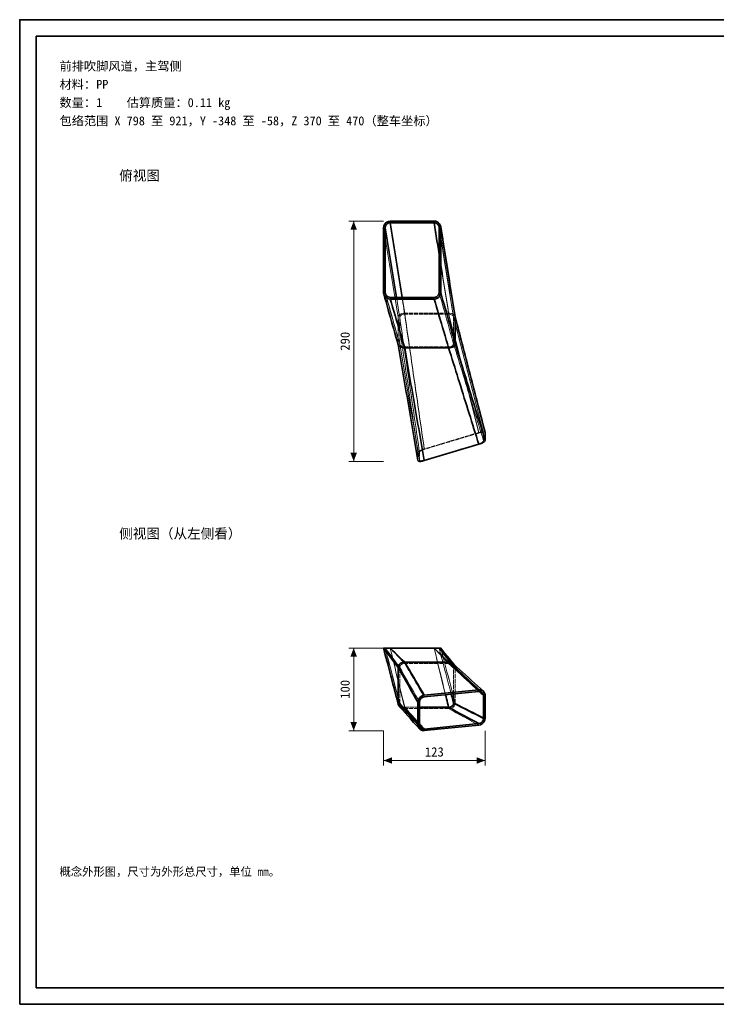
# Model space of a CAD drawing. Header units: millimetres. Extents: x 0 to 420, y 0 to 297.
# Tile 1 of 2: x 0 to 210, y 0 to 297. Entities that reach past the tile are written whole.
import ezdxf
from ezdxf.enums import TextEntityAlignment as Align

# ---------------------------------------------------------------- set-up
doc = ezdxf.new("R2010")
doc.units = ezdxf.units.MM
doc.linetypes.add('DASHED', pattern=[1.524, 1.27, -0.254])
for name, color, linetype, lineweight, true_color in [('DIM', 7, 'Continuous', 18, 0x1e5aa0), ('FRAME', 7, 'Continuous', 35, 0x3c3c3c), ('HIDDEN', 7, 'DASHED', 13, 0x969696), ('OUTLINE', 7, 'Continuous', 35, 0x141414), ('TEXT', 7, 'Continuous', 18, 0x141414)]:
    doc.layers.add(name, color=color, linetype=linetype, lineweight=lineweight, true_color=true_color)
doc.styles.add('ZH', font='simsun.ttc')

msp = doc.modelspace()

# ---------------------------------------------------------------- hatches: boundary and pattern name
at = {"layer": 'DIM'}
for points in [[(100.68, 236.23), (99.7, 233.63), (101.67, 233.63)], [(100.68, 163.77), (101.67, 166.37), (99.7, 166.37)], [(100.68, 107.46), (99.7, 104.86), (101.67, 104.86)], [(100.68, 82.54), (101.67, 85.14), (99.7, 85.14)], [(109.68, 73.54), (112.28, 72.55), (112.28, 74.53)], [(140.32, 73.54), (137.72, 74.53), (137.72, 72.55)]]:
    msp.add_hatch(color=7, dxfattribs=at).paths.add_polyline_path(points)

# ---------------------------------------------------------------- linework, layer by layer
for points in [[(109.68, 236.23), (99.18, 236.23)], [(100.68, 163.77), (100.68, 236.23)], [(109.68, 163.77), (99.18, 163.77)], [(109.68, 107.46), (99.18, 107.46)], [(100.68, 82.54), (100.68, 107.46)], [(109.68, 82.54), (99.18, 82.54)], [(109.68, 82.54), (109.68, 72.04)], [(140.32, 82.54), (140.32, 72.04)], [(109.68, 73.54), (140.32, 73.54)]]:
    msp.add_lwpolyline(points, dxfattribs=at)
at = {"layer": 'FRAME'}
for points in [[(0, 0), (420, 0), (420, 297), (0, 297)], [(5, 5), (415, 5), (415, 292), (5, 292)]]:
    msp.add_lwpolyline(points, close=True, dxfattribs=at)
at = {"layer": 'HIDDEN'}
for points in [[(111.68, 236.23), (111.87, 235.03), (112.07, 233.82), (112.26, 232.61), (112.45, 231.41), (112.64, 230.2), (112.83, 228.99), (113.02, 227.79), (113.21, 226.58), (113.4, 225.37), (113.59, 224.17), (113.78, 222.96), (113.97, 221.75), (114.16, 220.55), (114.35, 219.34), (114.54, 218.14), (114.73, 216.93), (114.92, 215.72), (115.11, 214.52), (115.3, 213.31), (115.49, 212.1), (115.68, 210.9), (115.87, 209.69), (116.06, 208.48)], [(124.93, 236.23), (125.12, 235.03), (125.32, 233.82), (125.51, 232.61), (125.7, 231.41), (125.89, 230.2), (126.08, 228.99), (126.27, 227.79), (126.46, 226.58), (126.65, 225.37), (126.84, 224.17), (127.03, 222.96), (127.22, 221.75), (127.41, 220.55), (127.6, 219.34), (127.79, 218.14), (127.98, 216.93), (128.17, 215.72), (128.36, 214.52), (128.55, 213.31), (128.74, 212.1), (128.93, 210.9), (129.12, 209.69), (129.31, 208.48)], [(109.68, 234.23), (109.88, 233.01), (110.08, 231.78), (110.28, 230.56), (110.48, 229.33), (110.68, 228.11), (110.88, 226.88), (111.08, 225.66), (111.28, 224.43), (111.47, 223.21), (111.67, 221.98), (111.87, 220.76), (112.07, 219.53), (112.27, 218.31), (112.47, 217.08), (112.67, 215.86), (112.87, 214.63), (113.07, 213.41), (113.26, 212.18), (113.46, 210.96), (113.66, 209.73), (113.86, 208.51), (114.06, 207.28)], [(126.42, 234.47), (126.61, 233.24), (126.81, 232.01), (127.01, 230.78), (127.21, 229.54), (127.41, 228.31), (127.61, 227.08), (127.81, 225.85), (128.01, 224.62), (128.21, 223.39), (128.41, 222.15), (128.61, 220.92), (128.81, 219.69), (129.01, 218.46), (129.21, 217.23), (129.41, 215.99), (129.61, 214.76), (129.81, 213.53), (130, 212.3), (130.2, 211.07), (130.4, 209.83), (130.6, 208.6), (130.8, 207.37)], [(126.43, 234.23), (126.63, 233.01), (126.83, 231.78), (127.03, 230.56), (127.23, 229.33), (127.43, 228.11), (127.63, 226.88), (127.83, 225.66), (128.03, 224.43), (128.22, 223.21), (128.42, 221.98), (128.62, 220.76), (128.82, 219.53), (129.02, 218.31), (129.22, 217.08), (129.42, 215.86), (129.62, 214.63), (129.82, 213.41), (130.01, 212.18), (130.21, 210.96), (130.41, 209.73), (130.61, 208.51), (130.81, 207.28)], [(126.43, 226.29), (126.63, 225.08), (126.82, 223.87), (127.01, 222.67), (127.2, 221.46), (127.39, 220.25), (127.58, 219.05), (127.78, 217.84), (127.97, 216.63), (128.16, 215.42), (128.35, 214.22), (128.54, 213.01), (128.73, 211.8), (128.93, 210.6), (129.12, 209.39), (129.31, 208.18)], [(109.68, 214.73), (110.02, 213.54), (110.36, 212.34), (110.69, 211.14), (111.03, 209.95), (111.37, 208.75), (111.7, 207.56), (112.04, 206.36), (112.38, 205.16), (112.71, 203.97), (113.05, 202.77), (113.39, 201.58), (113.72, 200.38), (114.06, 199.18)], [(110.24, 214.32), (110.58, 213.15), (110.91, 211.97), (111.24, 210.79), (111.58, 209.62), (111.91, 208.44), (112.25, 207.27), (112.58, 206.09), (112.91, 204.91), (113.25, 203.74), (113.58, 202.56), (113.91, 201.39), (114.25, 200.21), (114.58, 199.03)], [(110.4, 213.95), (110.75, 212.72), (111.1, 211.49), (111.44, 210.26), (111.79, 209.03), (112.14, 207.8), (112.48, 206.57), (112.83, 205.34), (113.17, 204.11), (113.52, 202.88), (113.87, 201.64), (114.21, 200.41), (114.56, 199.18)], [(126.43, 214.73), (126.77, 213.54), (127.11, 212.34), (127.44, 211.14), (127.78, 209.95), (128.12, 208.75), (128.45, 207.56), (128.79, 206.36), (129.13, 205.16), (129.46, 203.97), (129.8, 202.77), (130.14, 201.58), (130.47, 200.38), (130.81, 199.18)], [(111.68, 213.23), (112.05, 211.99), (112.41, 210.74), (112.78, 209.5), (113.14, 208.25), (113.51, 207), (113.87, 205.76), (114.24, 204.51), (114.6, 203.27), (114.97, 202.02), (115.33, 200.77), (115.7, 199.53), (116.06, 198.28)], [(113.59, 213.23), (113.75, 212.24), (113.92, 211.25), (114.08, 210.26), (114.24, 209.27), (114.4, 208.27), (114.56, 207.28)], [(115.26, 213.23), (115.39, 212.39), (115.53, 211.55), (115.66, 210.71), (115.79, 209.87), (115.93, 209.02), (116.06, 208.18)], [(124.93, 213.23), (125.3, 211.99), (125.66, 210.74), (126.03, 209.5), (126.39, 208.25), (126.76, 207), (127.12, 205.76), (127.49, 204.51), (127.85, 203.27), (128.22, 202.02), (128.58, 200.77), (128.95, 199.53), (129.31, 198.28)], [(116.06, 208.48), (115.64, 208.46), (115.22, 208.37), (114.82, 208.22), (114.46, 208), (114.18, 207.69), (114.06, 207.28)], [(114.56, 207.28), (114.65, 207.59), (114.86, 207.82), (115.13, 207.99), (115.43, 208.1), (115.74, 208.16), (116.06, 208.18)], [(129.31, 208.48), (116.06, 208.48)], [(116.06, 208.48), (116.23, 207.28), (116.41, 206.07), (116.58, 204.87), (116.75, 203.67), (116.93, 202.46), (117.1, 201.26), (117.27, 200.05), (117.45, 198.85), (117.62, 197.65), (117.8, 196.44), (117.97, 195.24), (118.14, 194.03), (118.32, 192.83), (118.49, 191.63), (118.66, 190.42), (118.84, 189.22), (119.01, 188.01), (119.18, 186.81), (119.36, 185.61), (119.53, 184.4), (119.7, 183.2), (119.88, 181.99), (120.05, 180.79), (120.23, 179.59), (120.4, 178.38), (120.57, 177.18), (120.75, 175.97), (120.92, 174.77), (121.09, 173.57), (121.27, 172.36), (121.44, 171.16), (121.61, 169.95), (121.79, 168.75), (121.96, 167.54)], [(129.31, 208.18), (116.06, 208.18)], [(116.06, 208.18), (116.23, 206.98), (116.41, 205.78), (116.58, 204.58), (116.75, 203.38), (116.93, 202.18), (117.1, 200.98), (117.27, 199.78), (117.45, 198.58), (117.62, 197.38), (117.8, 196.18), (117.97, 194.98), (118.14, 193.78), (118.32, 192.58), (118.49, 191.38), (118.66, 190.18), (118.84, 188.98), (119.01, 187.78), (119.18, 186.59), (119.36, 185.39), (119.53, 184.19), (119.7, 182.99), (119.88, 181.79), (120.05, 180.59), (120.23, 179.39), (120.4, 178.19), (120.57, 176.99), (120.75, 175.79), (120.92, 174.59), (121.09, 173.39), (121.27, 172.19), (121.44, 170.99), (121.61, 169.79), (121.79, 168.59), (121.96, 167.39)], [(131.29, 207.47), (131.1, 207.81), (130.81, 208.08), (130.46, 208.26), (130.09, 208.39), (129.7, 208.46), (129.31, 208.48)], [(129.31, 208.48), (129.61, 207.28), (129.92, 206.08), (130.22, 204.88), (130.52, 203.68), (130.83, 202.48), (131.13, 201.28), (131.43, 200.08), (131.74, 198.88), (132.04, 197.68), (132.34, 196.48), (132.65, 195.28), (132.95, 194.08), (133.25, 192.88), (133.56, 191.68), (133.86, 190.48), (134.16, 189.28), (134.47, 188.08), (134.77, 186.88), (135.07, 185.68), (135.38, 184.48), (135.68, 183.28), (135.98, 182.08), (136.29, 180.88), (136.59, 179.68), (136.89, 178.48), (137.2, 177.28), (137.5, 176.08), (137.8, 174.88), (138.11, 173.68), (138.41, 172.48)], [(129.31, 208.18), (129.6, 208.17), (129.9, 208.11), (130.18, 208.02), (130.44, 207.88), (130.66, 207.68), (130.79, 207.42)], [(129.31, 208.18), (129.61, 206.99), (129.92, 205.79), (130.22, 204.6), (130.52, 203.4), (130.83, 202.21), (131.13, 201.01), (131.43, 199.82), (131.74, 198.62), (132.04, 197.42), (132.34, 196.23), (132.65, 195.03), (132.95, 193.84), (133.25, 192.64), (133.56, 191.45), (133.86, 190.25), (134.16, 189.06), (134.47, 187.86), (134.77, 186.67), (135.07, 185.47), (135.38, 184.27), (135.68, 183.08), (135.98, 181.88), (136.29, 180.69), (136.59, 179.49), (136.89, 178.3), (137.2, 177.1), (137.5, 175.91), (137.8, 174.71), (138.11, 173.52), (138.41, 172.32)], [(114.06, 207.28), (114.06, 199.18)], [(114.06, 207.28), (114.24, 206.08), (114.41, 204.87), (114.59, 203.67), (114.76, 202.47), (114.94, 201.26), (115.12, 200.06), (115.29, 198.85), (115.47, 197.65), (115.65, 196.45), (115.82, 195.24), (116, 194.04), (116.18, 192.83), (116.35, 191.63), (116.53, 190.42), (116.7, 189.22), (116.88, 188.02), (117.06, 186.81), (117.23, 185.61), (117.41, 184.4), (117.59, 183.2), (117.76, 181.99), (117.94, 180.79), (118.11, 179.59), (118.29, 178.38), (118.47, 177.18), (118.64, 175.97), (118.82, 174.77), (119, 173.57), (119.17, 172.36), (119.35, 171.16), (119.53, 169.95), (119.7, 168.75), (119.88, 167.54), (120.05, 166.34)], [(114.56, 207.28), (114.56, 199.18)], [(114.56, 207.28), (114.74, 206.08), (114.91, 204.88), (115.09, 203.68), (115.26, 202.48), (115.44, 201.28), (115.61, 200.08), (115.79, 198.88), (115.96, 197.68), (116.14, 196.48), (116.32, 195.28), (116.49, 194.08), (116.67, 192.88), (116.84, 191.68), (117.02, 190.48), (117.19, 189.28), (117.37, 188.08), (117.55, 186.88), (117.72, 185.68), (117.9, 184.48), (118.07, 183.28), (118.25, 182.08), (118.42, 180.88), (118.6, 179.68), (118.77, 178.48), (118.95, 177.28), (119.13, 176.08), (119.3, 174.88), (119.48, 173.68), (119.65, 172.48), (119.83, 171.28), (120, 170.08), (120.18, 168.88), (120.36, 167.68), (120.53, 166.48)], [(130.79, 207.42), (130.79, 207.41), (130.8, 207.4), (130.8, 207.4), (130.8, 207.39), (130.8, 207.38), (130.8, 207.37)], [(130.79, 207.42), (131.09, 206.25), (131.39, 205.08), (131.7, 203.91), (132, 202.74), (132.3, 201.57), (132.6, 200.4), (132.9, 199.23), (133.2, 198.06), (133.5, 196.89), (133.81, 195.72), (134.11, 194.55), (134.41, 193.38), (134.71, 192.21), (135.01, 191.04), (135.31, 189.87), (135.61, 188.7), (135.91, 187.53), (136.22, 186.35), (136.52, 185.18), (136.82, 184.01), (137.12, 182.84), (137.42, 181.67), (137.72, 180.5), (138.03, 179.33), (138.33, 178.16), (138.63, 176.99), (138.93, 175.82), (139.23, 174.65), (139.53, 173.48), (139.83, 172.31)], [(130.8, 207.37), (130.8, 207.36), (130.81, 207.34), (130.81, 207.33), (130.81, 207.31), (130.81, 207.3), (130.81, 207.28)], [(130.81, 207.28), (130.81, 199.18)], [(130.81, 207.28), (131.11, 206.12), (131.41, 204.95), (131.71, 203.78), (132.01, 202.62), (132.31, 201.45), (132.62, 200.28), (132.92, 199.11), (133.22, 197.95), (133.52, 196.78), (133.82, 195.61), (134.12, 194.45), (134.42, 193.28), (134.72, 192.11), (135.02, 190.95), (135.32, 189.78), (135.63, 188.61), (135.93, 187.45), (136.23, 186.28), (136.53, 185.11), (136.83, 183.94), (137.13, 182.78), (137.43, 181.61), (137.73, 180.44), (138.03, 179.28), (138.33, 178.11), (138.63, 176.94), (138.94, 175.78), (139.24, 174.61), (139.54, 173.44), (139.84, 172.28)], [(131.3, 207.4), (131.3, 207.41), (131.3, 207.42), (131.29, 207.43), (131.29, 207.44), (131.29, 207.46), (131.29, 207.47)], [(131.29, 207.47), (131.29, 207.46), (131.29, 207.46), (131.29, 207.45), (131.29, 207.44), (131.29, 207.44), (131.29, 207.43)], [(114.06, 199.18), (114.06, 199.16), (114.06, 199.14), (114.06, 199.12), (114.06, 199.1), (114.07, 199.08), (114.07, 199.06)], [(114.06, 199.18), (114.27, 197.97), (114.47, 196.76), (114.68, 195.55), (114.89, 194.34), (115.09, 193.13), (115.3, 191.91), (115.51, 190.7), (115.71, 189.49), (115.92, 188.28), (116.13, 187.07), (116.33, 185.86), (116.54, 184.64), (116.75, 183.43), (116.95, 182.22), (117.16, 181.01), (117.37, 179.8), (117.57, 178.59), (117.78, 177.37), (117.99, 176.16), (118.19, 174.95), (118.4, 173.74), (118.61, 172.53), (118.81, 171.32), (119.02, 170.11), (119.23, 168.89), (119.43, 167.68), (119.64, 166.47), (119.85, 165.26), (120.05, 164.05)], [(114.07, 199.06), (114.07, 199.05), (114.08, 199.03), (114.08, 199.02), (114.08, 199.01), (114.08, 198.99), (114.09, 198.98)], [(114.07, 199.06), (114.07, 199.05), (114.07, 199.05), (114.07, 199.04), (114.07, 199.03), (114.08, 199.03), (114.08, 199.02)], [(114.57, 199.09), (114.57, 199.11), (114.56, 199.12), (114.56, 199.14), (114.56, 199.15), (114.56, 199.17), (114.56, 199.18)], [(114.56, 199.18), (114.77, 197.98), (114.97, 196.77), (115.18, 195.56), (115.38, 194.36), (115.59, 193.15), (115.8, 191.94), (116, 190.74), (116.21, 189.53), (116.41, 188.32), (116.62, 187.12), (116.82, 185.91), (117.03, 184.7), (117.24, 183.5), (117.44, 182.29), (117.65, 181.08), (117.85, 179.88), (118.06, 178.67), (118.27, 177.46), (118.47, 176.26), (118.68, 175.05), (118.88, 173.84), (119.09, 172.64), (119.3, 171.43), (119.5, 170.22), (119.71, 169.02), (119.91, 167.81), (120.12, 166.6), (120.33, 165.4), (120.53, 164.19)], [(114.58, 199.03), (114.58, 199.04), (114.58, 199.05), (114.57, 199.06), (114.57, 199.07), (114.57, 199.08), (114.57, 199.09)], [(114.57, 199.09), (114.77, 197.89), (114.98, 196.68), (115.18, 195.48), (115.39, 194.27), (115.6, 193.07), (115.8, 191.87), (116.01, 190.66), (116.21, 189.46), (116.42, 188.25), (116.62, 187.05), (116.83, 185.84), (117.04, 184.64), (117.24, 183.44), (117.45, 182.23), (117.65, 181.03), (117.86, 179.82), (118.06, 178.62), (118.27, 177.41), (118.48, 176.21), (118.68, 175), (118.89, 173.8), (119.09, 172.6), (119.3, 171.39), (119.5, 170.19), (119.71, 168.98), (119.92, 167.78), (120.12, 166.57), (120.33, 165.37), (120.53, 164.17)], [(116.06, 198.28), (115.77, 198.3), (115.48, 198.35), (115.2, 198.45), (114.94, 198.58), (114.72, 198.78), (114.58, 199.03)], [(130.81, 199.18), (130.72, 198.88), (130.51, 198.64), (130.24, 198.48), (129.94, 198.37), (129.63, 198.3), (129.31, 198.28)], [(130.81, 199.18), (131.17, 198.02), (131.53, 196.85), (131.89, 195.68), (132.25, 194.51), (132.62, 193.34), (132.98, 192.18), (133.34, 191.01), (133.7, 189.84), (134.06, 188.67), (134.42, 187.5), (134.78, 186.34), (135.14, 185.17), (135.5, 184), (135.87, 182.83), (136.23, 181.66), (136.59, 180.49), (136.95, 179.33), (137.31, 178.16), (137.67, 176.99), (138.03, 175.82), (138.39, 174.65), (138.76, 173.49), (139.12, 172.32), (139.48, 171.15), (139.84, 169.98)], [(129.31, 198.28), (116.06, 198.28)], [(116.06, 198.28), (116.27, 197.06), (116.48, 195.84), (116.69, 194.63), (116.9, 193.41), (117.11, 192.19), (117.32, 190.97), (117.54, 189.75), (117.75, 188.53), (117.96, 187.31), (118.17, 186.09), (118.38, 184.87), (118.59, 183.65), (118.8, 182.43), (119.01, 181.21), (119.22, 180), (119.43, 178.78), (119.64, 177.56), (119.85, 176.34), (120.06, 175.12), (120.28, 173.9), (120.49, 172.68), (120.7, 171.46), (120.91, 170.24), (121.12, 169.02), (121.33, 167.8), (121.54, 166.58), (121.75, 165.36), (121.96, 164.15)], [(129.31, 198.28), (129.67, 197.11), (130.04, 195.95), (130.4, 194.78), (130.77, 193.61), (131.13, 192.44), (131.49, 191.27), (131.86, 190.11), (132.22, 188.94), (132.59, 187.77), (132.95, 186.6), (133.31, 185.43), (133.68, 184.27), (134.04, 183.1), (134.4, 181.93), (134.77, 180.76), (135.13, 179.59), (135.5, 178.42), (135.86, 177.26), (136.22, 176.09), (136.59, 174.92), (136.95, 173.75), (137.32, 172.58), (137.68, 171.42), (138.04, 170.25), (138.41, 169.08)], [(138.41, 172.48), (121.96, 167.54)], [(138.41, 172.32), (121.96, 167.39)], [(138.41, 172.48), (138.73, 172.57), (139.06, 172.64), (139.39, 172.68), (139.72, 172.7), (140.05, 172.66), (140.31, 172.47)], [(138.41, 172.32), (138.65, 172.39), (138.9, 172.44), (139.14, 172.47), (139.39, 172.49), (139.64, 172.46), (139.83, 172.31)], [(139.83, 172.31), (139.84, 172.31), (139.84, 172.3), (139.84, 172.29), (139.84, 172.29), (139.84, 172.28), (139.84, 172.28)], [(139.84, 172.28), (139.84, 169.98)], [(139.84, 169.98), (139.7, 169.74), (139.47, 169.55), (139.22, 169.41), (138.96, 169.28), (138.69, 169.17), (138.41, 169.08)], [(120.05, 166.34), (120.24, 166.67), (120.55, 166.91), (120.88, 167.11), (121.23, 167.28), (121.59, 167.42), (121.96, 167.54)], [(120.05, 166.34), (120.05, 164.05)], [(120.53, 166.48), (120.67, 166.73), (120.9, 166.91), (121.15, 167.06), (121.41, 167.19), (121.68, 167.29), (121.96, 167.39)], [(120.53, 166.48), (120.53, 164.19)], [(138.41, 169.08), (121.96, 164.15)], [(120.06, 164.01), (120.06, 164.02), (120.06, 164.03), (120.05, 164.03), (120.05, 164.04), (120.05, 164.04), (120.05, 164.05)], [(120.53, 164.17), (120.53, 164.17), (120.53, 164.17), (120.53, 164.18), (120.53, 164.18), (120.53, 164.19), (120.53, 164.19)], [(121.96, 164.15), (121.72, 164.08), (121.47, 164.03), (121.22, 163.99), (120.97, 163.98), (120.72, 164.01), (120.53, 164.17)], [(109.68, 107.46), (110.02, 107.46), (110.35, 107.46), (110.68, 107.46), (111.02, 107.46), (111.35, 107.46), (111.68, 107.46)], [(110.18, 107.46), (110.43, 107.46), (110.68, 107.46), (110.93, 107.46), (111.18, 107.46), (111.43, 107.46), (111.68, 107.46)], [(111.68, 107.46), (111.43, 107.46), (111.18, 107.46), (110.93, 107.46), (110.68, 107.46), (110.43, 107.46), (110.18, 107.46)], [(110.18, 107.46), (110.91, 106.48), (111.64, 105.51), (112.37, 104.53), (113.1, 103.56), (113.83, 102.58), (114.56, 101.61)], [(110.18, 107.46), (110.5, 106.27), (110.81, 105.08), (111.12, 103.89), (111.43, 102.7), (111.75, 101.51), (112.06, 100.32), (112.37, 99.13), (112.68, 97.94), (113, 96.76), (113.31, 95.57), (113.62, 94.38), (113.93, 93.19), (114.25, 92), (114.56, 90.81)], [(110.18, 107.46), (110.5, 106.25), (110.82, 105.05), (111.13, 103.84), (111.45, 102.63), (111.77, 101.43), (112.08, 100.22), (112.4, 99.01), (112.71, 97.81), (113.02, 96.6), (113.34, 95.39), (113.65, 94.19), (113.97, 92.98), (114.28, 91.77), (114.59, 90.57)], [(124.93, 107.46), (111.68, 107.46)], [(124.93, 107.46), (111.68, 107.46)], [(124.93, 107.46), (111.68, 107.46)], [(111.68, 107.46), (111.98, 106.24), (112.27, 105.03), (112.56, 103.81), (112.85, 102.59), (113.14, 101.38), (113.43, 100.16), (113.73, 98.94), (114.02, 97.73), (114.31, 96.51), (114.6, 95.29), (114.89, 94.08), (115.18, 92.86), (115.48, 91.64), (115.77, 90.43), (116.06, 89.21)], [(111.68, 107.46), (112.41, 106.68), (113.14, 105.91), (113.87, 105.13), (114.6, 104.36), (115.33, 103.58), (116.06, 102.81)], [(111.68, 107.46), (111.98, 106.27), (112.27, 105.08), (112.56, 103.89), (112.85, 102.7), (113.14, 101.51), (113.43, 100.32), (113.73, 99.13), (114.02, 97.94), (114.31, 96.75), (114.6, 95.56), (114.89, 94.37), (115.18, 93.18), (115.48, 91.99), (115.77, 90.8), (116.06, 89.61)], [(124.93, 107.46), (125.27, 107.46), (125.6, 107.46), (125.93, 107.46), (126.27, 107.46), (126.6, 107.46), (126.93, 107.46)], [(126.43, 107.46), (126.18, 107.46), (125.93, 107.46), (125.68, 107.46), (125.43, 107.46), (125.18, 107.46), (124.93, 107.46)], [(124.93, 107.46), (125.18, 107.46), (125.43, 107.46), (125.68, 107.46), (125.93, 107.46), (126.18, 107.46), (126.43, 107.46)], [(124.93, 107.46), (125.23, 106.24), (125.52, 105.03), (125.81, 103.81), (126.1, 102.59), (126.39, 101.38), (126.68, 100.16), (126.98, 98.94), (127.27, 97.73), (127.56, 96.51), (127.85, 95.29), (128.14, 94.08), (128.43, 92.86), (128.73, 91.64), (129.02, 90.43), (129.31, 89.21)], [(124.93, 107.46), (125.22, 106.29), (125.51, 105.11), (125.8, 103.94), (126.08, 102.77), (126.37, 101.6), (126.66, 100.43), (126.95, 99.25), (127.23, 98.08), (127.52, 96.91), (127.81, 95.74), (128.1, 94.56), (128.38, 93.39)], [(124.93, 107.46), (125.66, 106.68), (126.39, 105.91), (127.12, 105.13), (127.85, 104.36), (128.58, 103.58), (129.31, 102.81)], [(126.43, 107.46), (126.77, 106.2), (127.1, 104.93), (127.43, 103.67), (127.76, 102.41), (128.09, 101.14), (128.43, 99.88), (128.76, 98.62), (129.09, 97.35), (129.42, 96.09), (129.75, 94.82), (130.09, 93.56)], [(126.43, 107.46), (127.16, 106.48), (127.89, 105.51), (128.62, 104.53), (129.35, 103.56), (130.08, 102.58), (130.81, 101.61)], [(126.43, 107.46), (127.1, 106.58), (127.77, 105.71), (128.45, 104.84), (129.14, 103.98), (129.84, 103.13), (130.55, 102.28)], [(126.93, 107.46), (127.25, 106.27), (127.56, 105.08), (127.87, 103.89), (128.18, 102.7), (128.5, 101.51), (128.81, 100.32), (129.12, 99.13), (129.43, 97.94), (129.75, 96.76), (130.06, 95.57), (130.37, 94.38), (130.68, 93.19), (131, 92), (131.31, 90.81)], [(126.93, 107.46), (127.66, 106.48), (128.39, 105.51), (129.12, 104.53), (129.85, 103.56), (130.58, 102.58), (131.31, 101.61)], [(116.06, 102.81), (115.71, 102.78), (115.37, 102.67), (115.06, 102.5), (114.8, 102.26), (114.62, 101.96), (114.56, 101.61)], [(114.56, 90.81), (114.56, 101.61)], [(114.56, 101.61), (115.16, 100.57), (115.75, 99.52), (116.35, 98.48), (116.95, 97.44), (117.55, 96.4), (118.14, 95.35), (118.74, 94.31), (119.34, 93.27), (119.93, 92.23), (120.53, 91.18)], [(129.31, 102.81), (116.06, 102.81)], [(116.06, 102.81), (116.72, 101.69), (117.37, 100.57), (118.03, 99.46), (118.68, 98.34), (119.34, 97.22), (119.99, 96.1), (120.65, 94.98), (121.31, 93.87), (121.96, 92.75)], [(130.45, 102.39), (130.28, 102.52), (130.11, 102.63), (129.92, 102.71), (129.72, 102.76), (129.52, 102.8), (129.31, 102.81)], [(129.31, 102.81), (130.22, 101.97), (131.13, 101.13), (132.04, 100.28), (132.95, 99.44), (133.86, 98.6), (134.77, 97.76), (135.68, 96.92), (136.59, 96.08), (137.5, 95.24), (138.41, 94.39)], [(130.55, 102.28), (130.54, 102.3), (130.52, 102.32), (130.5, 102.34), (130.48, 102.36), (130.46, 102.38), (130.45, 102.39)], [(130.45, 102.39), (131.34, 101.56), (132.24, 100.73), (133.14, 99.89), (134.04, 99.06), (134.94, 98.23), (135.84, 97.4), (136.74, 96.56), (137.64, 95.73), (138.54, 94.9), (139.44, 94.06)], [(130.81, 101.61), (130.8, 101.73), (130.78, 101.85), (130.74, 101.97), (130.69, 102.08), (130.63, 102.18), (130.55, 102.28)], [(130.81, 93.63), (130.81, 101.61)], [(130.81, 101.61), (131.77, 100.71), (132.73, 99.81), (133.68, 98.91), (134.64, 98), (135.6, 97.1), (136.56, 96.2), (137.51, 95.3), (138.47, 94.4)], [(130.82, 102.66), (130.84, 102.64), (130.86, 102.62), (130.88, 102.6), (130.9, 102.58), (130.92, 102.56), (130.94, 102.54)], [(130.88, 102.6), (130.89, 102.59), (130.9, 102.58), (130.91, 102.57), (130.92, 102.56), (130.93, 102.55), (130.94, 102.54)], [(130.94, 102.54), (131.05, 102.4), (131.14, 102.26), (131.21, 102.11), (131.27, 101.95), (131.3, 101.78), (131.31, 101.61)], [(131.31, 90.81), (131.31, 101.61)], [(131.31, 101.61), (132.21, 100.76), (133.11, 99.92), (134.01, 99.07), (134.91, 98.23), (135.81, 97.39), (136.71, 96.54), (137.61, 95.7), (138.51, 94.85), (139.41, 94.01), (140.32, 93.16)], [(116.06, 89.21), (115.76, 89.23), (115.46, 89.28), (115.17, 89.37), (114.9, 89.5), (114.65, 89.67), (114.43, 89.88)], [(114.56, 90.81), (114.56, 90.77), (114.56, 90.73), (114.57, 90.69), (114.57, 90.65), (114.58, 90.61), (114.59, 90.57)], [(114.56, 90.81), (115.41, 89.88), (116.27, 88.95), (117.12, 88.02), (117.97, 87.09), (118.82, 86.16), (119.68, 85.23), (120.53, 84.3)], [(114.59, 90.57), (114.62, 90.48), (114.65, 90.4), (114.69, 90.32), (114.74, 90.25), (114.79, 90.17), (114.84, 90.11)], [(114.84, 90.11), (115.01, 89.95), (115.2, 89.83), (115.4, 89.73), (115.61, 89.66), (115.83, 89.62), (116.06, 89.61)], [(114.84, 90.11), (115.7, 89.15), (116.56, 88.2), (117.42, 87.25), (118.28, 86.29), (119.14, 85.34), (120, 84.39), (120.86, 83.43)], [(120.53, 89.61), (116.06, 89.61)], [(116.06, 89.61), (116.8, 88.78), (117.55, 87.95), (118.3, 87.11), (119.04, 86.28), (119.79, 85.45), (120.53, 84.62)], [(129.31, 89.21), (116.06, 89.21)], [(116.06, 89.21), (116.9, 88.26), (117.75, 87.31), (118.59, 86.36), (119.43, 85.4), (120.28, 84.45), (121.12, 83.5), (121.96, 82.55)], [(131.31, 90.81), (131.22, 90.35), (130.99, 89.94), (130.64, 89.62), (130.23, 89.39), (129.78, 89.25), (129.31, 89.21)], [(129.31, 89.21), (130.45, 88.58), (131.58, 87.96), (132.72, 87.33), (133.86, 86.7), (135, 86.08), (136.13, 85.45), (137.27, 84.82), (138.41, 84.2)], [(131.31, 90.81), (132.44, 90.24), (133.56, 89.68), (134.69, 89.11), (135.81, 88.55), (136.94, 87.98), (138.06, 87.41), (139.19, 86.85), (140.32, 86.28)]]:
    msp.add_lwpolyline(points, dxfattribs=at)
at = {"layer": 'OUTLINE'}
for points in [[(109.68, 234.23), (109.75, 234.75), (109.95, 235.23), (110.27, 235.65), (110.68, 235.97), (111.17, 236.16), (111.68, 236.23)], [(111.68, 235.73), (111.3, 235.68), (110.93, 235.53), (110.62, 235.29), (110.39, 234.98), (110.24, 234.62), (110.18, 234.23)], [(124.93, 236.23), (111.68, 236.23)], [(124.93, 235.73), (111.68, 235.73)], [(111.68, 235.73), (111.88, 234.48), (112.08, 233.23), (112.28, 231.98), (112.48, 230.73), (112.68, 229.48), (112.88, 228.23), (113.07, 226.98), (113.27, 225.73), (113.47, 224.48), (113.67, 223.23), (113.87, 221.98), (114.07, 220.73), (114.27, 219.48), (114.46, 218.23), (114.66, 216.98), (114.86, 215.73), (115.06, 214.48), (115.26, 213.23)], [(124.93, 236.23), (125.4, 236.18), (125.84, 236.02), (126.23, 235.76), (126.55, 235.41), (126.78, 235), (126.91, 234.55)], [(126.42, 234.47), (126.32, 234.81), (126.15, 235.12), (125.91, 235.38), (125.61, 235.57), (125.28, 235.69), (124.93, 235.73)], [(124.93, 235.73), (125.15, 234.38), (125.36, 233.03), (125.58, 231.68), (125.79, 230.34), (126.01, 228.99), (126.22, 227.64), (126.43, 226.29)], [(109.68, 234.23), (109.68, 214.73)], [(110.18, 234.23), (110.18, 214.73)], [(110.18, 234.23), (110.39, 233), (110.59, 231.76), (110.79, 230.53), (110.99, 229.29), (111.19, 228.06), (111.39, 226.82), (111.59, 225.59), (111.79, 224.35), (111.99, 223.12), (112.19, 221.88), (112.39, 220.64), (112.59, 219.41), (112.79, 218.17), (112.99, 216.94), (113.19, 215.7), (113.39, 214.47), (113.59, 213.23)], [(126.43, 234.23), (126.43, 234.27), (126.43, 234.31), (126.43, 234.35), (126.43, 234.39), (126.42, 234.43), (126.42, 234.47)], [(126.43, 234.23), (126.43, 214.73)], [(126.91, 234.55), (126.92, 234.5), (126.92, 234.45), (126.93, 234.39), (126.93, 234.34), (126.93, 234.29), (126.93, 234.23)], [(126.91, 234.55), (127.11, 233.32), (127.31, 232.08), (127.51, 230.85), (127.71, 229.62), (127.91, 228.38), (128.11, 227.15), (128.31, 225.91), (128.51, 224.68), (128.7, 223.44), (128.9, 222.21), (129.1, 220.98), (129.3, 219.74), (129.5, 218.51), (129.7, 217.27), (129.9, 216.04), (130.1, 214.8), (130.3, 213.57), (130.5, 212.34), (130.7, 211.1), (130.9, 209.87), (131.1, 208.63), (131.3, 207.4)], [(126.93, 234.23), (126.93, 214.73)], [(126.93, 234.23), (127.13, 233.01), (127.33, 231.78), (127.53, 230.56), (127.73, 229.33), (127.93, 228.11), (128.13, 226.88), (128.33, 225.66), (128.53, 224.43), (128.72, 223.21), (128.92, 221.98), (129.12, 220.76), (129.32, 219.53), (129.52, 218.31), (129.72, 217.08), (129.92, 215.86), (130.12, 214.63), (130.32, 213.41), (130.51, 212.18), (130.71, 210.96), (130.91, 209.73), (131.11, 208.51), (131.31, 207.28)], [(109.76, 214.18), (109.74, 214.27), (109.72, 214.36), (109.7, 214.46), (109.69, 214.55), (109.69, 214.64), (109.68, 214.73)], [(111.68, 212.73), (111.26, 212.78), (110.85, 212.92), (110.48, 213.14), (110.17, 213.43), (109.92, 213.79), (109.76, 214.18)], [(109.76, 214.18), (110.1, 213.02), (110.43, 211.85), (110.76, 210.68), (111.1, 209.51), (111.43, 208.34), (111.76, 207.17), (112.09, 206), (112.43, 204.83), (112.76, 203.66), (113.09, 202.49), (113.42, 201.32), (113.76, 200.15), (114.09, 198.98)], [(110.18, 214.73), (110.19, 214.66), (110.19, 214.59), (110.2, 214.53), (110.21, 214.46), (110.22, 214.39), (110.24, 214.32)], [(110.18, 214.73), (110.22, 214.6), (110.26, 214.47), (110.29, 214.34), (110.33, 214.21), (110.37, 214.08), (110.4, 213.95)], [(110.24, 214.32), (110.36, 214.02), (110.55, 213.76), (110.78, 213.54), (111.06, 213.37), (111.36, 213.27), (111.68, 213.23)], [(126.93, 214.73), (126.87, 214.22), (126.67, 213.73), (126.35, 213.32), (125.93, 213), (125.45, 212.8), (124.93, 212.73)], [(124.93, 213.23), (125.32, 213.28), (125.68, 213.43), (126, 213.67), (126.23, 213.98), (126.38, 214.34), (126.43, 214.73)], [(126.93, 214.73), (127.27, 213.54), (127.61, 212.34), (127.94, 211.14), (128.28, 209.95), (128.62, 208.75), (128.95, 207.56), (129.29, 206.36), (129.63, 205.16), (129.96, 203.97), (130.3, 202.77), (130.64, 201.58), (130.97, 200.38), (131.31, 199.18)], [(124.93, 213.23), (111.68, 213.23)], [(124.93, 212.73), (111.68, 212.73)], [(111.68, 212.73), (112.05, 211.5), (112.41, 210.27), (112.78, 209.05), (113.14, 207.82), (113.51, 206.59), (113.87, 205.36), (114.24, 204.13), (114.6, 202.9), (114.97, 201.67), (115.33, 200.44), (115.7, 199.21), (116.06, 197.98)], [(124.93, 212.73), (125.3, 211.5), (125.66, 210.27), (126.03, 209.05), (126.39, 207.82), (126.76, 206.59), (127.12, 205.36), (127.49, 204.13), (127.85, 202.9), (128.22, 201.67), (128.58, 200.44), (128.95, 199.21), (129.31, 197.98)], [(131.29, 207.43), (131.6, 206.27), (131.9, 205.1), (132.2, 203.94), (132.5, 202.77), (132.8, 201.61), (133.1, 200.44), (133.4, 199.27), (133.7, 198.11), (134, 196.94), (134.3, 195.78), (134.6, 194.61), (134.9, 193.45), (135.2, 192.28), (135.5, 191.12), (135.8, 189.95), (136.1, 188.78), (136.4, 187.62), (136.7, 186.45), (137, 185.29), (137.3, 184.12), (137.6, 182.96), (137.9, 181.79), (138.2, 180.63), (138.51, 179.46), (138.81, 178.29), (139.11, 177.13), (139.41, 175.96), (139.71, 174.8), (140.01, 173.63), (140.31, 172.47)], [(131.31, 207.28), (131.31, 207.3), (131.31, 207.32), (131.31, 207.34), (131.31, 207.36), (131.3, 207.38), (131.3, 207.4)], [(131.31, 207.28), (131.31, 199.18)], [(131.31, 207.28), (131.61, 206.12), (131.91, 204.96), (132.21, 203.8), (132.51, 202.63), (132.81, 201.47), (133.11, 200.31), (133.41, 199.15), (133.71, 197.99), (134.01, 196.82), (134.31, 195.66), (134.61, 194.5), (134.91, 193.34), (135.21, 192.18), (135.51, 191.01), (135.81, 189.85), (136.11, 188.69), (136.41, 187.53), (136.71, 186.36), (137.01, 185.2), (137.31, 184.04), (137.61, 182.88), (137.91, 181.72), (138.21, 180.55), (138.51, 179.39), (138.81, 178.23), (139.11, 177.07), (139.41, 175.91), (139.71, 174.74), (140.02, 173.58), (140.32, 172.42)], [(114.08, 199.02), (114.28, 197.81), (114.49, 196.61), (114.7, 195.4), (114.9, 194.19), (115.11, 192.99), (115.31, 191.78), (115.52, 190.57), (115.73, 189.36), (115.93, 188.16), (116.14, 186.95), (116.35, 185.74), (116.55, 184.54), (116.76, 183.33), (116.96, 182.12), (117.17, 180.91), (117.38, 179.71), (117.58, 178.5), (117.79, 177.29), (118, 176.09), (118.2, 174.88), (118.41, 173.67), (118.61, 172.46), (118.82, 171.26), (119.03, 170.05), (119.23, 168.84), (119.44, 167.64), (119.64, 166.43), (119.85, 165.22), (120.06, 164.01)], [(129.31, 197.98), (129.73, 198.01), (130.15, 198.09), (130.55, 198.24), (130.91, 198.46), (131.19, 198.78), (131.31, 199.18)], [(131.31, 199.18), (131.67, 198.02), (132.03, 196.86), (132.39, 195.7), (132.75, 194.53), (133.11, 193.37), (133.47, 192.21), (133.83, 191.05), (134.19, 189.88), (134.55, 188.72), (134.91, 187.56), (135.27, 186.4), (135.63, 185.24), (135.99, 184.07), (136.35, 182.91), (136.71, 181.75), (137.07, 180.59), (137.43, 179.42), (137.79, 178.26), (138.15, 177.1), (138.51, 175.94), (138.87, 174.78), (139.23, 173.61), (139.59, 172.45), (139.96, 171.29), (140.32, 170.13)], [(114.09, 198.98), (114.28, 198.64), (114.57, 198.38), (114.91, 198.2), (115.28, 198.08), (115.67, 198.01), (116.06, 197.98)], [(129.31, 197.98), (116.06, 197.98)], [(116.06, 197.98), (116.27, 196.77), (116.48, 195.55), (116.69, 194.34), (116.9, 193.13), (117.11, 191.91), (117.32, 190.7), (117.54, 189.48), (117.75, 188.27), (117.96, 187.06), (118.17, 185.84), (118.38, 184.63), (118.59, 183.41), (118.8, 182.2), (119.01, 180.99), (119.22, 179.77), (119.43, 178.56), (119.64, 177.34), (119.85, 176.13), (120.06, 174.91), (120.28, 173.7), (120.49, 172.49), (120.7, 171.27), (120.91, 170.06), (121.12, 168.84), (121.33, 167.63), (121.54, 166.42), (121.75, 165.2), (121.96, 163.99)], [(129.31, 197.98), (129.67, 196.82), (130.04, 195.66), (130.4, 194.5), (130.77, 193.33), (131.13, 192.17), (131.49, 191.01), (131.86, 189.85), (132.22, 188.68), (132.59, 187.52), (132.95, 186.36), (133.31, 185.2), (133.68, 184.03), (134.04, 182.87), (134.4, 181.71), (134.77, 180.55), (135.13, 179.38), (135.5, 178.22), (135.86, 177.06), (136.22, 175.9), (136.59, 174.73), (136.95, 173.57), (137.32, 172.41), (137.68, 171.25), (138.04, 170.08), (138.41, 168.92)], [(140.31, 172.47), (140.31, 172.46), (140.31, 172.45), (140.31, 172.44), (140.31, 172.43), (140.32, 172.43), (140.32, 172.42)], [(140.32, 172.42), (140.32, 170.13)], [(140.32, 170.13), (140.13, 169.8), (139.82, 169.55), (139.49, 169.36), (139.14, 169.19), (138.78, 169.04), (138.41, 168.92)], [(138.41, 168.92), (121.96, 163.99)], [(121.96, 163.99), (121.64, 163.9), (121.31, 163.83), (120.97, 163.78), (120.64, 163.77), (120.3, 163.81), (120.06, 164.01)], [(111.68, 107.46), (111.35, 107.46), (111.02, 107.46), (110.68, 107.46), (110.35, 107.46), (110.02, 107.46), (109.68, 107.46)], [(109.68, 107.46), (110, 106.27), (110.31, 105.08), (110.62, 103.89), (110.93, 102.7), (111.25, 101.51), (111.56, 100.32), (111.87, 99.13), (112.18, 97.94), (112.5, 96.76), (112.81, 95.57), (113.12, 94.38), (113.43, 93.19), (113.75, 92), (114.06, 90.81)], [(109.68, 107.46), (110.41, 106.48), (111.14, 105.51), (111.87, 104.53), (112.6, 103.56), (113.33, 102.58), (114.06, 101.61)], [(109.68, 107.46), (110, 106.25), (110.32, 105.04), (110.64, 103.82), (110.95, 102.61), (111.27, 101.4), (111.59, 100.19), (111.9, 98.98), (112.22, 97.76), (112.53, 96.55), (112.85, 95.34), (113.16, 94.12), (113.47, 92.91), (113.79, 91.7), (114.1, 90.49)], [(124.93, 107.46), (111.68, 107.46)], [(111.68, 107.46), (112.41, 106.75), (113.14, 106.04), (113.87, 105.33), (114.6, 104.63), (115.33, 103.92), (116.06, 103.21)], [(126.93, 107.46), (126.6, 107.46), (126.27, 107.46), (125.93, 107.46), (125.6, 107.46), (125.27, 107.46), (124.93, 107.46)], [(124.93, 107.46), (125.66, 106.75), (126.39, 106.04), (127.12, 105.33), (127.85, 104.63), (128.58, 103.92), (129.31, 103.21)], [(126.93, 107.46), (127.56, 106.63), (128.21, 105.8), (128.86, 104.99), (129.52, 104.18), (130.2, 103.39), (130.88, 102.6)], [(114.06, 101.61), (114.15, 102.07), (114.38, 102.48), (114.73, 102.8), (115.14, 103.03), (115.59, 103.16), (116.06, 103.21)], [(114.06, 90.81), (114.06, 101.61)], [(114.06, 101.61), (114.66, 100.56), (115.26, 99.51), (115.86, 98.47), (116.46, 97.42), (117.06, 96.37), (117.66, 95.32), (118.26, 94.28), (118.86, 93.23), (119.45, 92.18), (120.05, 91.14)], [(129.31, 103.21), (116.06, 103.21)], [(116.06, 103.21), (116.72, 102.1), (117.37, 100.99), (118.03, 99.88), (118.68, 98.77), (119.34, 97.66), (119.99, 96.55), (120.65, 95.44), (121.31, 94.33), (121.96, 93.22)], [(129.31, 103.21), (129.58, 103.19), (129.85, 103.15), (130.12, 103.07), (130.37, 102.97), (130.6, 102.83), (130.82, 102.66)], [(129.31, 103.21), (130.22, 102.38), (131.13, 101.54), (132.04, 100.71), (132.95, 99.87), (133.86, 99.04), (134.77, 98.2), (135.68, 97.37), (136.59, 96.54), (137.5, 95.7), (138.41, 94.87)], [(130.82, 102.66), (131.71, 101.84), (132.61, 101.01), (133.5, 100.19), (134.4, 99.37), (135.29, 98.55), (136.19, 97.72), (137.09, 96.9), (137.98, 96.08), (138.88, 95.26), (139.77, 94.43)], [(121.96, 93.22), (121.46, 93.11), (121, 92.87), (120.62, 92.54), (120.32, 92.12), (120.12, 91.64), (120.05, 91.14)], [(121.96, 92.75), (121.59, 92.66), (121.24, 92.49), (120.95, 92.23), (120.73, 91.92), (120.58, 91.56), (120.53, 91.18)], [(138.41, 94.87), (121.96, 93.22)], [(138.41, 94.39), (121.96, 92.75)], [(128.38, 93.39), (128.54, 92.76), (128.69, 92.13), (128.85, 91.5), (129, 90.87), (129.16, 90.24), (129.31, 89.61)], [(130.09, 93.56), (130.21, 93.1), (130.33, 92.64), (130.45, 92.19), (130.57, 91.73), (130.69, 91.27), (130.81, 90.81)], [(130.81, 90.81), (130.81, 93.63)], [(139.77, 94.43), (139.58, 94.58), (139.37, 94.71), (139.14, 94.8), (138.9, 94.85), (138.65, 94.88), (138.41, 94.87)], [(139.44, 94.06), (139.29, 94.18), (139.13, 94.27), (138.96, 94.34), (138.78, 94.38), (138.59, 94.4), (138.41, 94.39)], [(138.47, 94.4), (138.7, 94.18), (138.93, 93.97), (139.16, 93.76), (139.38, 93.54), (139.61, 93.33), (139.84, 93.11)], [(139.84, 93.11), (139.83, 93.29), (139.79, 93.46), (139.74, 93.63), (139.66, 93.79), (139.56, 93.93), (139.44, 94.06)], [(140.32, 93.16), (140.3, 93.4), (140.25, 93.63), (140.18, 93.85), (140.07, 94.07), (139.93, 94.26), (139.77, 94.43)], [(139.84, 86.24), (139.84, 93.11)], [(140.32, 86.28), (140.32, 93.16)], [(114.1, 90.49), (114.09, 90.54), (114.08, 90.59), (114.07, 90.65), (114.06, 90.7), (114.06, 90.75), (114.06, 90.81)], [(114.06, 90.81), (114.92, 89.87), (115.77, 88.94), (116.63, 88), (117.49, 87.07), (118.34, 86.13), (119.2, 85.19), (120.05, 84.26)], [(114.43, 89.88), (114.36, 89.97), (114.29, 90.06), (114.23, 90.16), (114.18, 90.27), (114.13, 90.37), (114.1, 90.49)], [(114.43, 89.88), (115.3, 88.91), (116.16, 87.94), (117.03, 86.97), (117.89, 86.01), (118.75, 85.04), (119.62, 84.07), (120.48, 83.1)], [(120.05, 84.26), (120.05, 91.14)], [(120.53, 84.3), (120.53, 91.18)], [(129.31, 89.61), (120.53, 89.61)], [(129.31, 89.61), (129.66, 89.64), (130, 89.74), (130.31, 89.92), (130.57, 90.16), (130.75, 90.46), (130.81, 90.81)], [(129.31, 89.61), (130.45, 88.99), (131.58, 88.37), (132.72, 87.76), (133.86, 87.14), (135, 86.52), (136.13, 85.9), (137.27, 85.29), (138.41, 84.67)], [(130.81, 90.81), (131.94, 90.24), (133.07, 89.67), (134.2, 89.09), (135.32, 88.52), (136.45, 87.95), (137.58, 87.38), (138.71, 86.81), (139.84, 86.24)], [(138.41, 84.2), (138.91, 84.31), (139.36, 84.55), (139.75, 84.88), (140.05, 85.3), (140.25, 85.77), (140.32, 86.28)], [(138.41, 84.67), (138.78, 84.76), (139.13, 84.93), (139.42, 85.18), (139.64, 85.5), (139.79, 85.85), (139.84, 86.24)], [(120.05, 84.26), (120.07, 84.05), (120.1, 83.84), (120.16, 83.64), (120.25, 83.45), (120.35, 83.27), (120.48, 83.1)], [(120.53, 84.62), (120.77, 84.35), (121.01, 84.09), (121.25, 83.82), (121.48, 83.56), (121.72, 83.29), (121.96, 83.02)], [(120.53, 84.3), (120.54, 84.15), (120.57, 83.99), (120.61, 83.84), (120.68, 83.69), (120.76, 83.56), (120.86, 83.43)], [(120.86, 83.43), (121, 83.29), (121.17, 83.18), (121.36, 83.1), (121.56, 83.04), (121.76, 83.02), (121.96, 83.02)], [(138.41, 84.67), (121.96, 83.02)], [(138.41, 84.2), (121.96, 82.55)], [(120.48, 83.1), (120.68, 82.91), (120.91, 82.76), (121.15, 82.65), (121.42, 82.57), (121.69, 82.54), (121.96, 82.55)]]:
    msp.add_lwpolyline(points, dxfattribs=at)

# ---------------------------------------------------------------- texts
at = {"layer": 'DIM', "style": 'ZH'}
for s, p in [('290', (98.08, 200)), ('100', (98.08, 95))]:
    msp.add_text(s, height=2.8, rotation=90, dxfattribs=at).set_placement(p, align=Align.MIDDLE_CENTER)
msp.add_text('123', height=2.8, dxfattribs=at).set_placement((125, 76.14), align=Align.MIDDLE_CENTER)
at = {"layer": 'TEXT', "style": 'ZH'}
for s, height, p in [('前排吹脚风道，主驾侧', 2.7, (12, 283)), ('材料：PP', 2.7, (12, 277.5)), ('数量：1    估算质量：0.11 kg', 2.7, (12, 272)), ('包络范围 X 798 至 921，Y -348 至 -58，Z 370 至 470（整车坐标）', 2.7, (12, 266.5)), ('俯视图', 3, (30, 250)), ('侧视图（从左侧看）', 3, (30, 142)), ('概念外形图，尺寸为外形总尺寸，单位 mm。', 2.5, (12, 40))]:
    msp.add_text(s, height=height, dxfattribs=at).set_placement(p, align=Align.MIDDLE_LEFT)

doc.saveas('drawing.dxf')
